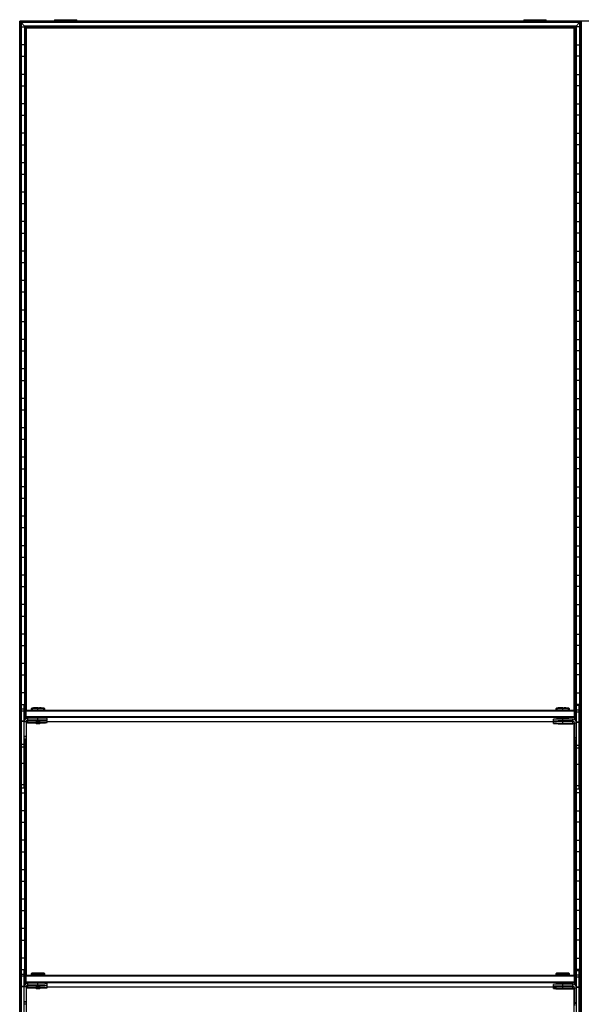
# Model space of a CAD drawing. Header units: millimetres. Extents: x -305 to 1524, y -1202 to 1202.
# Tile 6 of 8: x -305 to 305, y 132 to 1202. Entities that reach past the tile are written whole.
import ezdxf

# ---------------------------------------------------------------- set-up
doc = ezdxf.new("R2010")
doc.units = ezdxf.units.MM

msp = doc.modelspace()

# ---------------------------------------------------------------- linework, layer by layer
at = {"color": 7, "linetype": 'Continuous', "lineweight": 25}
for p, q in [((-304.9, -1200), (-304.9, 1200)), ((1524.4, 1200), (-304.9, 1200)), ((-304.5, 1199.6), (-304.5, -1199.7)), ((-303.7, 1198.8), (-304.5, 1199.6)), ((304.5, 1199.6), (-304.5, 1199.6)), ((-303.7, 1198.8), (-303.7, -1198.8)), ((303.7, 1198.8), (-303.7, 1198.8)), ((-303.4, 1198.5), (-303.4, -1198.5)), ((-299.6, 1194.7), (-303.4, 1198.5)), ((303.4, 1198.5), (-303.4, 1198.5)), ((-267, 1201.6), (-267, 1200)), ((-267, 1201.6), (-242.8, 1201.6)), ((-254.9, 1200), (-254.9, 1201.6)), ((-242.8, 1200), (-242.8, 1201.6)), ((242.8, 1201.6), (242.8, 1200)), ((242.8, 1201.6), (267, 1201.6)), ((254.9, 1200), (254.9, 1201.6)), ((267, 1200), (267, 1201.6)), ((299.6, 1194.7), (303.4, 1198.5)), ((303.4, 1198.5), (303.4, -1198.5)), ((303.7, 1198.8), (304.5, 1199.6)), ((303.7, -1198.8), (303.7, 1198.8)), ((304.5, 1199.6), (304.5, -1199.7)), ((304.9, 1200), (304.9, -1200)), ((-303.4, 1193.8), (-299.6, 1193.8)), ((-299.6, 1194.7), (-299.6, 440.5)), ((299.6, 1194.7), (-299.6, 1194.7)), ((-298.5, 1193.6), (-299.3, 1194.4)), ((299.3, 1194.4), (-299.3, 1194.4)), ((-299.3, 441.1), (-299.3, 1194.4)), ((298.5, 1193.6), (-298.5, 1193.6)), ((-298.5, 1193.6), (-298.5, 451)), ((-298.1, 451.3), (-298.1, 1193.2)), ((-297.4, 1192.5), (-298.1, 1193.2)), ((298.1, 1193.2), (-298.1, 1193.2)), ((-297.4, 451.5), (-297.4, 1192.5)), ((297.4, 1192.5), (-297.4, 1192.5)), ((297.4, 1192.5), (298.1, 1193.2)), ((297.4, 451.5), (297.4, 1192.5)), ((298.1, 451.3), (298.1, 1193.2)), ((298.5, 1193.6), (299.3, 1194.4)), ((298.5, 1193.6), (298.5, 451)), ((299.3, 440.1), (299.3, 1194.4)), ((299.6, 1194.7), (299.6, 439.5)), ((303.4, 1193.8), (299.6, 1193.8)), ((-299.6, 1174.2), (-303.4, 1174.2)), ((299.6, 1174.2), (303.4, 1174.2)), ((-303.4, 1161.8), (-299.6, 1161.8)), ((303.4, 1161.8), (299.6, 1161.8)), ((-299.6, 1142.2), (-303.4, 1142.2)), ((299.6, 1142.2), (303.4, 1142.2)), ((-303.4, 1129.8), (-299.6, 1129.8)), ((303.4, 1129.8), (299.6, 1129.8)), ((-299.6, 1110.2), (-303.4, 1110.2)), ((299.6, 1110.2), (303.4, 1110.2)), ((-303.4, 1097.8), (-299.6, 1097.8)), ((303.4, 1097.8), (299.6, 1097.8)), ((-299.6, 1078.2), (-303.4, 1078.2)), ((299.6, 1078.2), (303.4, 1078.2)), ((-303.4, 1065.8), (-299.6, 1065.8)), ((303.4, 1065.8), (299.6, 1065.8)), ((-299.6, 1046.2), (-303.4, 1046.2)), ((299.6, 1046.2), (303.4, 1046.2)), ((-303.4, 1033.8), (-299.6, 1033.8)), ((303.4, 1033.8), (299.6, 1033.8)), ((-299.6, 1014.2), (-303.4, 1014.2)), ((299.6, 1014.2), (303.4, 1014.2)), ((-303.4, 1001.8), (-299.6, 1001.8)), ((303.4, 1001.8), (299.6, 1001.8)), ((-299.6, 982.2), (-303.4, 982.2)), ((299.6, 982.2), (303.4, 982.2)), ((-303.4, 969.8), (-299.6, 969.8)), ((303.4, 969.8), (299.6, 969.8)), ((-299.6, 950.2), (-303.4, 950.2)), ((299.6, 950.2), (303.4, 950.2)), ((-303.4, 937.8), (-299.6, 937.8)), ((303.4, 937.8), (299.6, 937.8)), ((-299.6, 918.2), (-303.4, 918.2)), ((299.6, 918.2), (303.4, 918.2)), ((-303.4, 905.8), (-299.6, 905.8)), ((303.4, 905.8), (299.6, 905.8)), ((-299.6, 886.2), (-303.4, 886.2)), ((299.6, 886.2), (303.4, 886.2)), ((-303.4, 873.8), (-299.6, 873.8)), ((303.4, 873.8), (299.6, 873.8)), ((-299.6, 854.2), (-303.4, 854.2)), ((299.6, 854.2), (303.4, 854.2)), ((-303.4, 841.8), (-299.6, 841.8)), ((303.4, 841.8), (299.6, 841.8)), ((-299.6, 822.2), (-303.4, 822.2)), ((299.6, 822.2), (303.4, 822.2)), ((-303.4, 809.8), (-299.6, 809.8)), ((303.4, 809.8), (299.6, 809.8)), ((-299.6, 790.2), (-303.4, 790.2)), ((299.6, 790.2), (303.4, 790.2)), ((-303.4, 777.8), (-299.6, 777.8)), ((303.4, 777.8), (299.6, 777.8)), ((-299.6, 758.2), (-303.4, 758.2)), ((299.6, 758.2), (303.4, 758.2)), ((-303.4, 745.8), (-299.6, 745.8)), ((303.4, 745.8), (299.6, 745.8)), ((-299.6, 726.2), (-303.4, 726.2)), ((299.6, 726.2), (303.4, 726.2)), ((-303.4, 713.8), (-299.6, 713.8)), ((303.4, 713.8), (299.6, 713.8)), ((-299.6, 694.2), (-303.4, 694.2)), ((299.6, 694.2), (303.4, 694.2)), ((-303.4, 681.8), (-299.6, 681.8)), ((303.4, 681.8), (299.6, 681.8)), ((-299.6, 662.2), (-303.4, 662.2)), ((299.6, 662.2), (303.4, 662.2)), ((-303.4, 649.8), (-299.6, 649.8)), ((303.4, 649.8), (299.6, 649.8)), ((-299.6, 630.2), (-303.4, 630.2)), ((299.6, 630.2), (303.4, 630.2)), ((-303.4, 617.8), (-299.6, 617.8)), ((303.4, 617.8), (299.6, 617.8)), ((-299.6, 598.2), (-303.4, 598.2)), ((299.6, 598.2), (303.4, 598.2)), ((-303.4, 585.8), (-299.6, 585.8)), ((303.4, 585.8), (299.6, 585.8)), ((-299.6, 566.2), (-303.4, 566.2)), ((299.6, 566.2), (303.4, 566.2)), ((-303.4, 553.8), (-299.6, 553.8)), ((303.4, 553.8), (299.6, 553.8)), ((-299.6, 534.2), (-303.4, 534.2)), ((299.6, 534.2), (303.4, 534.2)), ((-303.4, 521.8), (-299.6, 521.8)), ((303.4, 521.8), (299.6, 521.8)), ((-299.6, 502.2), (-303.4, 502.2)), ((299.6, 502.2), (303.4, 502.2)), ((-303.4, 489.8), (-299.6, 489.8)), ((303.4, 489.8), (299.6, 489.8)), ((-299.6, 470.2), (-303.4, 470.2)), ((299.6, 470.2), (303.4, 470.2)), ((-303.4, 457.8), (-299.6, 457.8)), ((-303, 366.8), (-303, 457.8)), ((-303, 457.8), (-300, 457.8)), ((-300, 452.5), (-303, 452.5)), ((-300, 450.5), (-303, 450.5)), ((-300, 366.8), (-300, 457.8)), ((-299, 450.5), (-298, 451.5)), ((-299, 450.5), (-299, 441.4)), ((-299, 450.5), (-298, 450.5)), ((-298, 442.2), (-298, 451.5)), ((-298, 451.5), (298, 451.5)), ((298, 450.5), (-298, 450.5)), ((-291.7, 453.8), (-292.5, 453.1)), ((-292.5, 453.1), (-292.5, 451.6)), ((-291.8, 451.6), (-291.8, 451.5)), ((-285, 451.7), (-285, 453.9)), ((-285, 451.7), (-285, 451.5)), ((-277.5, 453.1), (-278.3, 453.8)), ((-278.2, 451.5), (-278.2, 451.6)), ((-277.5, 451.6), (-277.5, 453.1)), ((278.3, 453.8), (277.5, 453.1)), ((277.5, 453.1), (277.5, 451.6)), ((278.2, 451.6), (278.2, 451.5)), ((285, 451.7), (285, 453.9)), ((285, 451.7), (285, 451.5)), ((292.5, 453.1), (291.7, 453.8)), ((291.8, 451.5), (291.8, 451.6)), ((292.5, 451.6), (292.5, 453.1)), ((298, 441.2), (298, 451.5)), ((299, 450.5), (298, 451.5)), ((299, 450.5), (298, 450.5)), ((299, 450.5), (299, 440.4)), ((303.4, 457.8), (299.6, 457.8)), ((300, 365.8), (300, 456.8)), ((300, 456.8), (303, 456.8)), ((303, 451.5), (300, 451.5)), ((303, 449.5), (300, 449.5)), ((303, 365.8), (303, 456.8)), ((-300, 439.5), (-303, 439.5)), ((-300, 439.1), (-303, 439.1)), ((-298, 438.8), (-300, 438.8)), ((-298, 444.5), (-299, 444.5)), ((-298, 443.5), (-299, 444.5)), ((-298, 444.5), (298, 444.5)), ((298, 443.5), (-298, 443.5)), ((-298, 438.8), (-298, 419.8)), ((-296, 440.4), (-296, 442.8)), ((-285, 442.8), (-296, 442.8)), ((-285, 440.8), (-296, 440.8)), ((-296, 440.4), (-287.5, 440.4)), ((-296, 437.8), (-296, 440.2)), ((-287.5, 440.2), (-296, 440.2)), ((-287.5, 440.6), (-287.5, 440.1)), ((-287.5, 440.1), (-287, 439.6)), ((-285, 440.8), (-285, 442.8)), ((-285, 439.6), (-285, 440.7)), ((-285, 438.2), (-285, 439.6)), ((-283, 439.6), (-282.5, 440.1)), ((-282.5, 440.1), (-282.5, 440.6)), ((-275, 440.6), (-275, 442.6)), ((-275, 438), (-275, 440)), ((-275, 439.1), (278.2, 439.1)), ((275, 439.6), (275, 441.6)), ((275, 437), (275, 439)), ((278.2, 442.6), (278.2, 441.7)), ((278.2, 439.5), (278.2, 439.1)), ((283, 439.6), (283, 439.6)), ((285, 439.8), (285, 442.7)), ((296, 441.8), (285, 441.8)), ((296, 439.8), (285, 439.8)), ((285, 439.6), (285, 439.6)), ((285, 439.6), (285, 439.6)), ((285, 439.4), (296, 439.4)), ((285, 437.2), (285, 439.4)), ((296, 439.2), (285, 439.2)), ((287, 439.6), (287, 439.6)), ((291.8, 441.8), (291.8, 442.6)), ((291.8, 439.2), (291.8, 439.4)), ((296, 439.4), (296, 441.8)), ((296, 436.8), (296, 439.2)), ((296.5, 439.1), (297.1, 439.1)), ((298, 444.5), (299, 444.5)), ((298, 443.5), (299, 444.5)), ((-303, 438.2), (-303.4, 438.2)), ((-297.4, 163.5), (-297.4, 437.2)), ((-285, 438.2), (-296, 438.2)), ((-296, 437.8), (-287.5, 437.8)), ((-287.5, 438), (-287.5, 437.5)), ((-287.5, 437.5), (-287, 437)), ((-285, 437), (-285, 438)), ((-283, 437), (-282.5, 437.5)), ((-282.5, 437.5), (-282.5, 438)), ((283, 437), (283, 437)), ((296, 437.2), (285, 437.2)), ((285, 437), (285, 437)), ((285, 437), (285, 437)), ((285, 436.8), (296, 436.8)), ((287, 437), (287, 437)), ((297.4, 163.5), (297.4, 436.2)), ((298, 437.8), (300, 437.8)), ((298, 437.8), (298, 418.8)), ((303, 438.5), (300, 438.5)), ((300, 438.2), (300, 438.2)), ((303, 438.1), (300, 438.1)), ((303, 438.2), (303.4, 438.2)), ((-303.4, 425.8), (-303, 425.8)), ((-298, 422.8), (-300, 422.8)), ((-298, 422.4), (-300, 422.4)), ((-298, 420.2), (-300, 420.2)), ((-298, 419.8), (-300, 419.8)), ((-299.6, 419.8), (-299.6, 152.5)), ((-299.3, 153.1), (-299.3, 419.8)), ((-298.5, 419.8), (-298.5, 163)), ((-298.1, 163.3), (-298.1, 419.8)), ((298, 421.8), (300, 421.8)), ((298, 421.4), (300, 421.4)), ((298, 419.2), (300, 419.2)), ((298, 418.8), (300, 418.8)), ((298.1, 163.3), (298.1, 418.8)), ((298.5, 418.8), (298.5, 163)), ((299.3, 152.1), (299.3, 418.8)), ((299.6, 418.8), (299.6, 151.5)), ((303.4, 425.8), (303, 425.8)), ((-300, 414.1), (-303, 414.1)), ((-300, 411.4), (-303, 411.4)), ((303, 413.1), (300, 413.1)), ((303, 410.4), (300, 410.4)), ((-303, 406.2), (-303.4, 406.2)), ((-299.6, 406.2), (-300, 406.2)), ((299.6, 406.2), (300, 406.2)), ((303, 406.2), (303.4, 406.2)), ((-303.4, 393.8), (-303, 393.8)), ((-300, 393.6), (-303, 393.6)), ((-300, 393.8), (-299.6, 393.8)), ((300, 393.8), (299.6, 393.8)), ((303, 392.6), (300, 392.6)), ((303.4, 393.8), (303, 393.8)), ((-303, 374.2), (-303.4, 374.2)), ((-300, 370.3), (-303, 370.3)), ((-300, 366.8), (-303, 366.8)), ((-299.6, 374.2), (-300, 374.2)), ((299.6, 374.2), (300, 374.2)), ((303, 369.3), (300, 369.3)), ((303, 365.8), (300, 365.8)), ((303, 374.2), (303.4, 374.2)), ((-303.4, 361.8), (-299.6, 361.8)), ((303.4, 361.8), (299.6, 361.8)), ((-299.6, 342.2), (-303.4, 342.2)), ((299.6, 342.2), (303.4, 342.2)), ((-303.4, 329.8), (-299.6, 329.8)), ((303.4, 329.8), (299.6, 329.8)), ((-299.6, 310.2), (-303.4, 310.2)), ((299.6, 310.2), (303.4, 310.2)), ((-303.4, 297.8), (-299.6, 297.8)), ((303.4, 297.8), (299.6, 297.8)), ((-299.6, 278.2), (-303.4, 278.2)), ((299.6, 278.2), (303.4, 278.2)), ((-303.4, 265.8), (-299.6, 265.8)), ((303.4, 265.8), (299.6, 265.8)), ((-299.6, 246.2), (-303.4, 246.2)), ((299.6, 246.2), (303.4, 246.2)), ((-303.4, 233.8), (-299.6, 233.8)), ((303.4, 233.8), (299.6, 233.8)), ((-299.6, 214.2), (-303.4, 214.2)), ((299.6, 214.2), (303.4, 214.2)), ((-303.4, 201.8), (-299.6, 201.8)), ((303.4, 201.8), (299.6, 201.8)), ((-299.6, 182.2), (-303.4, 182.2)), ((299.6, 182.2), (303.4, 182.2)), ((-303.4, 169.8), (-299.6, 169.8)), ((-303, 78.8), (-303, 169.8)), ((-303, 169.8), (-300, 169.8)), ((-300, 164.5), (-303, 164.5)), ((-300, 162.5), (-303, 162.5)), ((-300, 78.8), (-300, 169.8)), ((-299, 162.5), (-298, 163.5)), ((-299, 162.5), (-299, 153.4)), ((-299, 162.5), (-298, 162.5)), ((-298, 154.2), (-298, 163.5)), ((-298, 163.5), (298, 163.5)), ((298, 162.5), (-298, 162.5)), ((-291.7, 165.8), (-292.5, 165.1)), ((-292.5, 165.1), (-292.5, 163.6)), ((-291.8, 163.6), (-291.8, 163.5)), ((-285, 163.7), (-285, 165.9)), ((-285, 163.7), (-285, 163.5)), ((-277.5, 165.1), (-278.3, 165.8)), ((-278.2, 163.5), (-278.2, 163.6)), ((-277.5, 163.6), (-277.5, 165.1)), ((278.3, 165.8), (277.5, 165.1)), ((277.5, 165.1), (277.5, 163.6)), ((278.2, 163.6), (278.2, 163.5)), ((285, 163.7), (285, 165.9)), ((285, 163.7), (285, 163.5)), ((292.5, 165.1), (291.7, 165.8)), ((291.8, 163.5), (291.8, 163.6)), ((292.5, 163.6), (292.5, 165.1)), ((298, 153.2), (298, 163.5)), ((299, 162.5), (298, 163.5)), ((299, 162.5), (298, 162.5)), ((299, 162.5), (299, 152.4)), ((303.4, 169.8), (299.6, 169.8)), ((300, 77.8), (300, 168.8)), ((300, 168.8), (303, 168.8)), ((303, 163.5), (300, 163.5)), ((303, 161.5), (300, 161.5)), ((303, 77.8), (303, 168.8)), ((-303, 150.2), (-303.4, 150.2)), ((-300, 151.5), (-303, 151.5)), ((-300, 151.1), (-303, 151.1)), ((-298, 150.8), (-300, 150.8)), ((-298, 156.5), (-299, 156.5)), ((-298, 155.5), (-299, 156.5)), ((-298, 156.5), (298, 156.5)), ((298, 155.5), (-298, 155.5)), ((-298, 150.8), (-298, 131.8)), ((-296, 152.4), (-296, 154.8)), ((-285, 154.8), (-296, 154.8)), ((-285, 152.8), (-296, 152.8)), ((-296, 152.4), (-287.5, 152.4)), ((-296, 149.8), (-296, 152.2)), ((-287.5, 152.2), (-296, 152.2)), ((-285, 150.2), (-296, 150.2)), ((-296, 149.8), (-287.5, 149.8)), ((-287.5, 152.6), (-287.5, 152.1)), ((-287.5, 152.1), (-287, 151.6)), ((-287.5, 150), (-287.5, 149.5)), ((-285, 152.8), (-285, 154.8)), ((-285, 151.6), (-285, 152.7)), ((-285, 150.2), (-285, 151.6)), ((-285, 149), (-285, 150)), ((-283, 151.6), (-282.5, 152.1)), ((-282.5, 152.1), (-282.5, 152.6)), ((-282.5, 149.5), (-282.5, 150)), ((-275, 152.6), (-275, 154.6)), ((-275, 150), (-275, 152)), ((-275, 151.1), (278.2, 151.1)), ((275, 151.6), (275, 153.6)), ((275, 149), (275, 151)), ((278.2, 154.6), (278.2, 153.7)), ((278.2, 151.5), (278.2, 151.1)), ((283, 151.6), (283, 151.6)), ((285, 151.8), (285, 154.7)), ((296, 153.8), (285, 153.8)), ((296, 151.8), (285, 151.8)), ((285, 151.6), (285, 151.6)), ((285, 151.6), (285, 151.6)), ((285, 151.4), (296, 151.4)), ((285, 149.2), (285, 151.4)), ((296, 151.2), (285, 151.2)), ((287, 151.6), (287, 151.6)), ((291.8, 153.8), (291.8, 154.6)), ((291.8, 151.2), (291.8, 151.4)), ((296, 151.4), (296, 153.8)), ((296, 148.8), (296, 151.2)), ((296.5, 151.1), (297.1, 151.1)), ((298, 156.5), (299, 156.5)), ((298, 155.5), (299, 156.5)), ((298, 149.8), (298, 130.8)), ((298, 149.8), (300, 149.8)), ((303, 150.5), (300, 150.5)), ((300, 150.2), (300, 150.2)), ((303, 150.1), (300, 150.1)), ((303, 150.2), (303.4, 150.2)), ((-297.4, -124.5), (-297.4, 149.2)), ((-287.5, 149.5), (-287, 149)), ((-283, 149), (-282.5, 149.5)), ((283, 149), (283, 149)), ((296, 149.2), (285, 149.2)), ((285, 149), (285, 149)), ((285, 149), (285, 149)), ((285, 148.8), (296, 148.8)), ((287, 149), (287, 149)), ((297.4, -124.5), (297.4, 148.2)), ((-303.4, 137.8), (-303, 137.8)), ((-298, 134.8), (-300, 134.8)), ((-298, 134.4), (-300, 134.4)), ((-298, 132.2), (-300, 132.2)), ((298, 133.8), (300, 133.8)), ((298, 133.4), (300, 133.4)), ((303.4, 137.8), (303, 137.8))]:
    msp.add_line(p, q, dxfattribs=at)
at = {"color": 7, "linetype": 'Continuous', "lineweight": 25, "flags": 128}
for points in [[(-291.8, 451.5), (-291.8, 451.5), (-292.3, 451.6), (-292.5, 451.6), (-292.3, 451.6), (-291.8, 451.7), (-290.9, 451.7), (-289.7, 451.7), (-288.3, 451.7), (-286.7, 451.7), (-285, 451.7)], [(-285, 451.7), (-283.3, 451.7), (-281.7, 451.7), (-280.3, 451.7), (-279.1, 451.7), (-278.2, 451.7), (-277.7, 451.6), (-277.5, 451.6), (-277.7, 451.6), (-278.2, 451.5), (-278.2, 451.5)], [(278.2, 451.5), (278.2, 451.5), (277.7, 451.6), (277.5, 451.6), (277.7, 451.6), (278.2, 451.7), (279.1, 451.7), (280.3, 451.7), (281.7, 451.7), (283.3, 451.7), (285, 451.7)], [(285, 451.7), (286.7, 451.7), (288.3, 451.7), (289.7, 451.7), (290.9, 451.7), (291.8, 451.7), (292.3, 451.6), (292.5, 451.6), (292.3, 451.6), (291.8, 451.5), (291.8, 451.5)], [(-296, 440.2), (-296.8, 440.1), (-297.3, 439.9)], [(-285, 439.6), (-285.8, 439.6), (-286.4, 439.6), (-286.8, 439.6), (-287, 439.6), (-286.8, 439.6), (-286.4, 439.6), (-285.8, 439.6), (-285, 439.6)], [(-285, 440.2), (-284, 440.1), (-283.2, 440.1), (-282.7, 440.1), (-282.5, 440.1), (-282.5, 440.1)], [(-285, 439.6), (-284.2, 439.6), (-283.6, 439.6), (-283.2, 439.6), (-283, 439.6), (-283.2, 439.6), (-283.6, 439.6), (-284.2, 439.6), (-285, 439.6)], [(285, 439.6), (284.1, 439.6), (283.4, 439.6), (282.9, 439.6), (282.8, 439.6), (282.9, 439.6), (283.4, 439.6), (284.1, 439.6), (285, 439.6)], [(285, 439.6), (284.2, 439.6), (283.6, 439.6), (283.2, 439.6), (283, 439.6), (283.2, 439.6), (283.6, 439.6), (284.2, 439.6), (285, 439.6)], [(285, 439.6), (285.8, 439.6), (286.4, 439.6), (286.8, 439.6), (287, 439.6), (286.8, 439.6), (286.4, 439.6), (285.8, 439.6), (285, 439.6)], [(285, 439.6), (285.9, 439.6), (286.6, 439.6), (287.1, 439.6), (287.2, 439.6), (287.1, 439.6), (286.6, 439.6), (285.9, 439.6), (285, 439.6)], [(297.3, 438.9), (296.8, 439.1), (296, 439.2)], [(-287.5, 437.5), (-287.5, 437.5), (-287.3, 437.5), (-286.8, 437.5), (-286, 437.5), (-285, 437.5)], [(-285, 437), (-285.8, 437), (-286.4, 437), (-286.8, 437), (-287, 437), (-286.8, 437), (-286.4, 437), (-285.8, 437), (-285, 437)], [(-285, 437.5), (-284, 437.5), (-283.2, 437.5), (-282.7, 437.5), (-282.5, 437.5), (-282.5, 437.5)], [(-285, 437), (-284.2, 437), (-283.6, 437), (-283.2, 437), (-283, 437), (-283.2, 437), (-283.6, 437), (-284.2, 437), (-285, 437)], [(285, 437), (284.1, 437), (283.4, 437), (282.9, 437), (282.8, 437), (282.9, 437), (283.4, 437), (284.1, 437), (285, 437)], [(285, 437), (284.2, 437), (283.6, 437), (283.2, 437), (283, 437), (283.2, 437), (283.6, 437), (284.2, 437), (285, 437)], [(285, 437), (285.8, 437), (286.4, 437), (286.8, 437), (287, 437), (286.8, 437), (286.4, 437), (285.8, 437), (285, 437)], [(285, 437), (285.9, 437), (286.6, 437), (287.1, 437), (287.2, 437), (287.1, 437), (286.6, 437), (285.9, 437), (285, 437)], [(-291.8, 163.5), (-291.8, 163.5), (-292.3, 163.6), (-292.5, 163.6), (-292.3, 163.6), (-291.8, 163.7), (-290.9, 163.7), (-289.7, 163.7), (-288.3, 163.7), (-286.7, 163.7), (-285, 163.7)], [(-285, 163.7), (-283.3, 163.7), (-281.7, 163.7), (-280.3, 163.7), (-279.1, 163.7), (-278.2, 163.7), (-277.7, 163.6), (-277.5, 163.6), (-277.7, 163.6), (-278.2, 163.5), (-278.2, 163.5)], [(278.2, 163.5), (278.2, 163.5), (277.7, 163.6), (277.5, 163.6), (277.7, 163.6), (278.2, 163.7), (279.1, 163.7), (280.3, 163.7), (281.7, 163.7), (283.3, 163.7), (285, 163.7)], [(285, 163.7), (286.7, 163.7), (288.3, 163.7), (289.7, 163.7), (290.9, 163.7), (291.8, 163.7), (292.3, 163.6), (292.5, 163.6), (292.3, 163.6), (291.8, 163.5), (291.8, 163.5)], [(-296, 152.2), (-296.8, 152.1), (-297.3, 151.9)], [(-285, 151.6), (-285.8, 151.6), (-286.4, 151.6), (-286.8, 151.6), (-287, 151.6), (-286.8, 151.6), (-286.4, 151.6), (-285.8, 151.6), (-285, 151.6)], [(-285, 152.2), (-284, 152.1), (-283.2, 152.1), (-282.7, 152.1), (-282.5, 152.1), (-282.5, 152.1)], [(-285, 151.6), (-284.2, 151.6), (-283.6, 151.6), (-283.2, 151.6), (-283, 151.6), (-283.2, 151.6), (-283.6, 151.6), (-284.2, 151.6), (-285, 151.6)], [(285, 151.6), (284.1, 151.6), (283.4, 151.6), (282.9, 151.6), (282.8, 151.6), (282.9, 151.6), (283.4, 151.6), (284.1, 151.6), (285, 151.6)], [(285, 151.6), (284.2, 151.6), (283.6, 151.6), (283.2, 151.6), (283, 151.6), (283.2, 151.6), (283.6, 151.6), (284.2, 151.6), (285, 151.6)], [(285, 151.6), (285.8, 151.6), (286.4, 151.6), (286.8, 151.6), (287, 151.6), (286.8, 151.6), (286.4, 151.6), (285.8, 151.6), (285, 151.6)], [(285, 151.6), (285.9, 151.6), (286.6, 151.6), (287.1, 151.6), (287.2, 151.6), (287.1, 151.6), (286.6, 151.6), (285.9, 151.6), (285, 151.6)], [(297.3, 150.9), (296.8, 151.1), (296, 151.2)], [(-287.5, 149.5), (-287.5, 149.5), (-287.3, 149.5), (-286.8, 149.5), (-286, 149.5), (-285, 149.5)], [(-285, 149), (-285.8, 149), (-286.4, 149), (-286.8, 149), (-287, 149), (-286.8, 149), (-286.4, 149), (-285.8, 149), (-285, 149)], [(-285, 149), (-284.2, 149), (-283.6, 149), (-283.2, 149), (-283, 149), (-283.2, 149), (-283.6, 149), (-284.2, 149), (-285, 149)], [(285, 149), (284.1, 149), (283.4, 149), (282.9, 149), (282.8, 149), (282.9, 149), (283.4, 149), (284.1, 149), (285, 149)], [(285, 149), (284.2, 149), (283.6, 149), (283.2, 149), (283, 149), (283.2, 149), (283.6, 149), (284.2, 149), (285, 149)], [(285, 149), (285.8, 149), (286.4, 149), (286.8, 149), (287, 149), (286.8, 149), (286.4, 149), (285.8, 149), (285, 149)], [(285, 149), (285.9, 149), (286.6, 149), (287.1, 149), (287.2, 149), (287.1, 149), (286.6, 149), (285.9, 149), (285, 149)]]:
    msp.add_lwpolyline(points, dxfattribs=at)
at = {"color": 7, "linetype": 'Continuous', "lineweight": 25}
for centre, radius, start, end in [((-286.6, 329.8), 123.4, 89.2585, 92.7412), ((-286.6, 347.3), 104.4, 89.1473, 92.8524), ((-286.5, 346.7), 107.3, 89.1797, 92.7854), ((-282.9, 377.3), 76.6, 86.4932, 91.5417), ((-282.8, 361.5), 91.7, 86.6554, 91.3449), ((-282.9, 377.7), 74, 86.3875, 91.6128), ((283.4, 329.8), 123.4, 89.2585, 92.7412), ((283.4, 347.3), 104.4, 89.1473, 92.8524), ((283.5, 346.7), 107.3, 89.1797, 92.7854), ((287.1, 377.3), 76.6, 86.4932, 91.5417), ((287.2, 361.5), 91.7, 86.6554, 91.3449), ((287.1, 377.7), 74, 86.3875, 91.6128), ((-296, 438.8), 4, 89.9956, 179.9956), ((-296, 438.8), 2, 89.9956, 179.9956), ((-296, 438.4), 2, 89.9956, 179.9956), ((-285.6, 404.3), 35.8, 89.0014, 92.9983), ((-282.5, 299.4), 143.4, 87.0017, 90.9986), ((-282.5, 297.4), 143.4, 87.0017, 90.9986), ((-281.4, 558.3), 117.9, 269.4668, 273.1146), ((-280.7, 354.1), 86, 86.2109, 91.2077), ((282.5, 298.4), 143.4, 89.0014, 92.9983), ((282.5, 296.4), 143.4, 89.0014, 92.9983), ((282.5, 582.8), 143.4, 267.0017, 270.9986), ((282.5, 295.8), 143.4, 89.0014, 92.9983), ((283.4, 338.3), 104.4, 89.1473, 92.8524), ((287.1, 368.7), 74, 86.3875, 91.6128), ((296, 437.8), 4, 0.0044, 90.0044), ((296, 437.8), 2, 0.0044, 90.0044), ((296, 437.4), 2, 0.0044, 90.0044), ((-296, 436.2), 2, 89.9956, 179.9956), ((-296, 435.8), 2, 89.9956, 179.9956), ((-282.5, 294.8), 143.4, 87.0017, 90.9986), ((-281.4, 555.7), 117.9, 269.4668, 273.1146), ((282.5, 293.8), 143.4, 89.0014, 92.9983), ((282.5, 580.2), 143.4, 267.0017, 270.9986), ((296, 435.2), 2, 0.0044, 90.0044), ((296, 434.8), 2, 0.0044, 90.0044), ((-286.6, 41.8), 123.4, 89.2585, 92.7412), ((-286.6, 59.3), 104.4, 89.1473, 92.8524), ((-286.5, 58.7), 107.3, 89.1797, 92.7854), ((-282.9, 89.3), 76.6, 86.4932, 91.5417), ((-282.8, 73.5), 91.7, 86.6554, 91.3449), ((-282.9, 89.7), 74, 86.3875, 91.6128), ((283.4, 41.8), 123.4, 89.2585, 92.7412), ((283.4, 59.3), 104.4, 89.1473, 92.8524), ((283.5, 58.7), 107.3, 89.1797, 92.7854), ((287.1, 89.3), 76.6, 86.4932, 91.5417), ((287.2, 73.5), 91.7, 86.6554, 91.3449), ((287.1, 89.7), 74, 86.3875, 91.6128), ((-296, 150.8), 4, 89.9956, 179.9956), ((-296, 150.8), 2, 89.9956, 179.9956), ((-296, 150.4), 2, 89.9956, 179.9956), ((-296, 148.2), 2, 89.9956, 179.9956), ((-296, 147.8), 2, 89.9956, 179.9956), ((-285.6, 116.3), 35.8, 89.0014, 92.9983), ((-282.5, 11.4), 143.4, 87.0017, 90.9986), ((-282.5, 9.4), 143.4, 87.0017, 90.9986), ((-282.5, 6.8), 143.4, 87.0017, 90.9986), ((-281.4, 270.3), 117.9, 269.4668, 273.1146), ((-280.7, 66.1), 86, 86.2109, 91.2077), ((-281.4, 267.7), 117.9, 269.4668, 273.1146), ((282.5, 10.4), 143.4, 89.0014, 92.9983), ((282.5, 8.4), 143.4, 89.0014, 92.9983), ((282.5, 294.8), 143.4, 267.0017, 270.9986), ((282.5, 7.8), 143.4, 89.0014, 92.9983), ((283.4, 50.3), 104.4, 89.1473, 92.8524), ((287.1, 80.7), 74, 86.3875, 91.6128), ((296, 149.8), 4, 0.0044, 90.0044), ((296, 149.8), 2, 0.0044, 90.0044), ((296, 149.4), 2, 0.0044, 90.0044), ((-284.4, 113.7), 35.8, 87.0017, 90.9986), ((282.5, 5.8), 143.4, 89.0014, 92.9983), ((282.5, 292.2), 143.4, 267.0017, 270.9986), ((296, 147.2), 2, 0.0044, 90.0044), ((296, 146.8), 2, 0.0044, 90.0044)]:
    msp.add_arc(centre, radius, start, end, dxfattribs=at)
for points, knots in [([(-304.5, 1199.6), (-304.6, 1199.7), (-304.7, 1199.8), (-304.8, 1199.9), (-304.8, 1200), (-304.9, 1200), (-304.9, 1200), (-304.9, 1200)], [0, 0, 0, 0, 0.31012, 0.616121, 0.758896, 0.886022, 1, 1, 1, 1]), ([(-304.5, 1199.6), (-304.6, 1199.7), (-304.6, 1199.7), (-304.7, 1199.8), (-304.7, 1199.9), (-304.8, 1199.9), (-304.8, 1200), (-304.9, 1200), (-304.9, 1200), (-304.9, 1200)], [0, 0, 0, 0, 0.25, 0.25, 0.5, 0.5, 0.75, 0.75, 1, 1, 1, 1]), ([(-303.4, 1198.5), (-303.4, 1198.5), (-303.4, 1198.5), (-303.4, 1198.6), (-303.5, 1198.6), (-303.6, 1198.7), (-303.7, 1198.8), (-303.7, 1198.8)], [0, 0, 0, 0, 0.146754, 0.316126, 0.510248, 0.757793, 1, 1, 1, 1]), ([(-303.4, 1198.5), (-303.4, 1198.5), (-303.4, 1198.5), (-303.4, 1198.5), (-303.4, 1198.6), (-303.5, 1198.6), (-303.6, 1198.7), (-303.6, 1198.8), (-303.7, 1198.8), (-303.7, 1198.8)], [0, 0, 0, 0, 0.25, 0.25, 0.5, 0.5, 0.75, 0.75, 1, 1, 1, 1]), ([(303.4, 1198.5), (303.4, 1198.5), (303.4, 1198.5), (303.4, 1198.5), (303.4, 1198.6), (303.5, 1198.6), (303.6, 1198.7), (303.6, 1198.8), (303.7, 1198.8), (303.7, 1198.8)], [0, 0, 0, 0, 0.25, 0.25, 0.5, 0.5, 0.75, 0.75, 1, 1, 1, 1]), ([(303.4, 1198.5), (303.4, 1198.5), (303.4, 1198.5), (303.4, 1198.5), (303.4, 1198.6), (303.5, 1198.6), (303.6, 1198.7), (303.6, 1198.8), (303.7, 1198.8), (303.7, 1198.8)], [0, 0, 0, 0, 0.25, 0.25, 0.5, 0.5, 0.75, 0.75, 1, 1, 1, 1]), ([(304.5, 1199.6), (304.6, 1199.7), (304.6, 1199.7), (304.7, 1199.8), (304.7, 1199.9), (304.8, 1199.9), (304.8, 1200), (304.9, 1200), (304.9, 1200), (304.9, 1200)], [0, 0, 0, 0, 0.25, 0.25, 0.5, 0.5, 0.75, 0.75, 1, 1, 1, 1]), ([(304.5, 1199.6), (304.6, 1199.7), (304.6, 1199.7), (304.7, 1199.8), (304.7, 1199.9), (304.8, 1199.9), (304.8, 1200), (304.9, 1200), (304.9, 1200), (304.9, 1200)], [0, 0, 0, 0, 0.25, 0.25, 0.5, 0.5, 0.75, 0.75, 1, 1, 1, 1]), ([(305.2, 1199.6), (305.2, 1199.7), (305.1, 1199.8), (305, 1199.9), (304.9, 1200), (304.9, 1200), (304.9, 1200), (304.9, 1200)], [0, 0, 0, 0, 0.31012, 0.616121, 0.758896, 0.886022, 1, 1, 1, 1]), ([(305.2, 1199.6), (305.2, 1199.7), (305.1, 1199.8), (305, 1199.9), (304.9, 1200), (304.9, 1200), (304.9, 1200), (304.9, 1200)], [0, 0, 0, 0, 0.31012, 0.616121, 0.758896, 0.886022, 1, 1, 1, 1]), ([(-299.3, 1194.4), (-299.3, 1194.4), (-299.4, 1194.5), (-299.4, 1194.6), (-299.5, 1194.6), (-299.6, 1194.7), (-299.6, 1194.7), (-299.6, 1194.7), (-299.6, 1194.7), (-299.6, 1194.7)], [0, 0, 0, 0, 0.25, 0.25, 0.5, 0.5, 0.75, 0.75, 1, 1, 1, 1]), ([(-299.3, 1194.4), (-299.3, 1194.4), (-299.4, 1194.5), (-299.5, 1194.7), (-299.6, 1194.7), (-299.6, 1194.7), (-299.6, 1194.7), (-299.6, 1194.7)], [0, 0, 0, 0, 0.31012, 0.616121, 0.758896, 0.886022, 1, 1, 1, 1]), ([(-298.1, 1193.2), (-298.1, 1193.3), (-298.1, 1193.3), (-298.2, 1193.3), (-298.3, 1193.4), (-298.4, 1193.5), (-298.4, 1193.6), (-298.5, 1193.6)], [0, 0, 0, 0, 0.146754, 0.316126, 0.510248, 0.757793, 1, 1, 1, 1]), ([(-298.1, 1193.2), (-298.1, 1193.2), (-298.1, 1193.3), (-298.2, 1193.3), (-298.2, 1193.3), (-298.3, 1193.4), (-298.3, 1193.4), (-298.4, 1193.5), (-298.4, 1193.6), (-298.5, 1193.6)], [0, 0, 0, 0, 0.25, 0.25, 0.5, 0.5, 0.75, 0.75, 1, 1, 1, 1]), ([(298.1, 1193.2), (298.1, 1193.2), (298.1, 1193.3), (298.2, 1193.3), (298.2, 1193.3), (298.3, 1193.4), (298.3, 1193.4), (298.4, 1193.5), (298.4, 1193.6), (298.5, 1193.6)], [0, 0, 0, 0, 0.25, 0.25, 0.5, 0.5, 0.75, 0.75, 1, 1, 1, 1]), ([(298.1, 1193.2), (298.1, 1193.2), (298.1, 1193.3), (298.2, 1193.3), (298.2, 1193.3), (298.3, 1193.4), (298.3, 1193.4), (298.4, 1193.5), (298.4, 1193.6), (298.5, 1193.6)], [0, 0, 0, 0, 0.25, 0.25, 0.5, 0.5, 0.75, 0.75, 1, 1, 1, 1]), ([(299.3, 1194.4), (299.3, 1194.4), (299.4, 1194.5), (299.4, 1194.6), (299.5, 1194.6), (299.6, 1194.7), (299.6, 1194.7), (299.6, 1194.7), (299.6, 1194.7), (299.6, 1194.7)], [0, 0, 0, 0, 0.25, 0.25, 0.5, 0.5, 0.75, 0.75, 1, 1, 1, 1]), ([(299.3, 1194.4), (299.3, 1194.4), (299.4, 1194.5), (299.4, 1194.6), (299.5, 1194.6), (299.6, 1194.7), (299.6, 1194.7), (299.6, 1194.7), (299.6, 1194.7), (299.6, 1194.7)], [0, 0, 0, 0, 0.25, 0.25, 0.5, 0.5, 0.75, 0.75, 1, 1, 1, 1])]:
    msp.add_open_spline(points, degree=3, knots=knots, dxfattribs=at)

doc.saveas('drawing.dxf')
